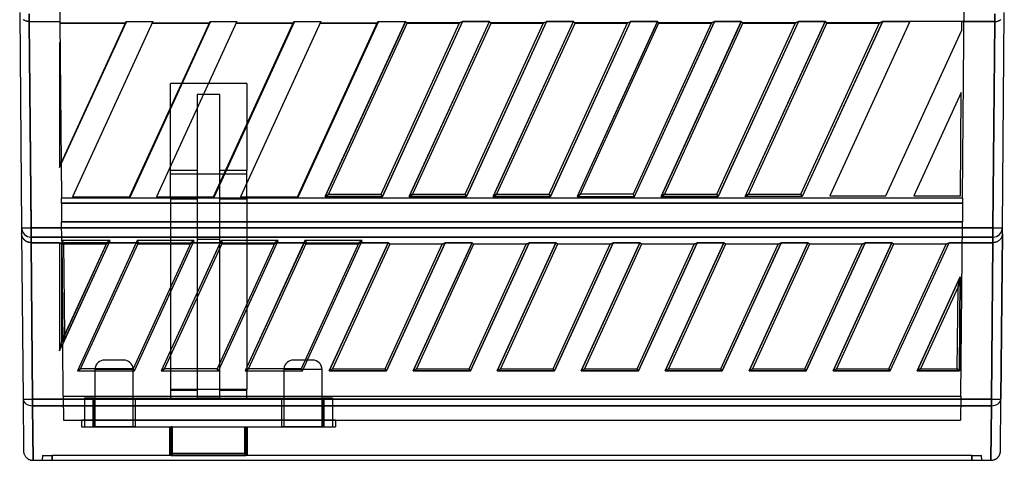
# Model space of a CAD drawing. Header units: millimetres. Extents: x 169.7 to 222.2, y -58 to 0.6.
# Tile 1 of 6: x 170.1 to 221.7, y -58 to -34.9. Entities that reach past the tile are written whole.
import ezdxf

# ---------------------------------------------------------------- set-up
doc = ezdxf.new("R2010")
doc.units = ezdxf.units.MM
doc.layers.add('MAIN-1', color=7, linetype='Continuous')
doc.layers.add('MAIN-2', color=7, linetype='Continuous')

msp = doc.modelspace()

# ---------------------------------------------------------------- linework, layer by layer
at = {"layer": 'MAIN-1'}
for p, q in [((170.116, -34.531), (170.215, -45.809)), ((221.604, -45.809), (221.703, -34.531)), ((170.313, -34.911), (170.29, -34.893)), ((170.338, -34.928), (170.313, -34.911)), ((170.363, -34.943), (170.338, -34.928)), ((170.39, -34.957), (170.363, -34.943)), ((170.418, -34.97), (170.39, -34.957)), ((170.446, -34.981), (170.418, -34.97)), ((170.474, -34.99), (170.446, -34.981)), ((170.503, -34.997), (170.474, -34.99)), ((170.531, -35.003), (170.503, -34.997)), ((170.559, -35.007), (170.531, -35.003)), ((170.588, -35.009), (170.559, -35.007)), ((170.616, -35.01), (170.588, -35.009)), ((170.613, -34.598), (170.617, -35.01)), ((170.616, -35.01), (172.221, -35.01)), ((170.715, -45.822), (170.617, -35.01)), ((172.221, -35.01), (172.286, -42.432)), ((172.286, -42.432), (175.687, -35.01)), ((177.095, -35.01), (172.886, -44.194)), ((175.687, -35.01), (177.095, -35.01)), ((175.878, -44.194), (180.087, -35.01)), ((181.495, -35.01), (177.286, -44.194)), ((180.087, -35.01), (181.495, -35.01)), ((180.278, -44.194), (184.487, -35.01)), ((185.895, -35.01), (181.686, -44.194)), ((184.487, -35.01), (185.895, -35.01)), ((184.678, -44.194), (188.887, -35.01)), ((186.127, -44.168), (190.324, -35.01)), ((188.887, -35.01), (190.324, -35.01)), ((193.316, -35.01), (189.119, -44.168)), ((190.324, -35.01), (190.411, -35.083)), ((190.527, -44.168), (194.724, -35.01)), ((193.316, -35.01), (193.161, -35.083)), ((194.724, -35.01), (193.316, -35.01)), ((197.716, -35.01), (193.519, -44.168)), ((194.724, -35.01), (194.811, -35.083)), ((194.927, -44.168), (199.124, -35.01)), ((197.561, -35.083), (197.716, -35.01)), ((199.124, -35.01), (197.716, -35.01)), ((202.116, -35.01), (197.919, -44.168)), ((199.124, -35.01), (199.211, -35.083)), ((203.524, -35.01), (199.327, -44.168)), ((201.961, -35.083), (202.116, -35.01)), ((203.524, -35.01), (202.116, -35.01)), ((202.319, -44.168), (206.516, -35.01)), ((203.611, -35.083), (203.524, -35.01)), ((203.727, -44.168), (207.924, -35.01)), ((206.516, -35.01), (206.361, -35.083)), ((207.924, -35.01), (206.516, -35.01)), ((210.916, -35.01), (206.719, -44.168)), ((207.924, -35.01), (208.011, -35.083)), ((208.127, -44.168), (212.324, -35.01)), ((210.916, -35.01), (210.761, -35.083)), ((212.324, -35.01), (210.916, -35.01)), ((215.316, -35.01), (211.119, -44.168)), ((212.411, -35.083), (212.324, -35.01)), ((216.753, -35.01), (212.568, -44.142)), ((215.316, -35.01), (215.161, -35.083)), ((216.753, -35.01), (215.316, -35.01)), ((219.482, -35.01), (216.753, -35.01)), ((219.478, -35.462), (219.482, -35.01)), ((221.203, -35.01), (219.482, -35.01)), ((221.202, -35.01), (221.104, -45.822)), ((221.202, -35.01), (221.206, -34.598)), ((221.203, -35.01), (221.23, -35.009)), ((221.23, -35.009), (221.257, -35.007)), ((221.257, -35.007), (221.285, -35.003)), ((221.285, -35.003), (221.312, -34.998)), ((221.312, -34.998), (221.339, -34.991)), ((221.339, -34.991), (221.367, -34.983)), ((221.367, -34.983), (221.394, -34.973)), ((221.394, -34.973), (221.421, -34.961)), ((221.421, -34.961), (221.447, -34.948)), ((221.447, -34.948), (221.472, -34.934)), ((221.472, -34.934), (221.496, -34.918)), ((221.496, -34.918), (221.518, -34.901)), ((172.222, -35.083), (175.653, -35.083)), ((172.222, -35.088), (175.651, -35.088)), ((177.059, -35.088), (180.051, -35.088)), ((177.061, -35.083), (180.053, -35.083)), ((181.459, -35.088), (184.451, -35.088)), ((181.461, -35.083), (184.453, -35.083)), ((185.859, -35.088), (188.851, -35.088)), ((185.861, -35.083), (188.853, -35.083)), ((190.411, -35.083), (186.299, -44.058)), ((189.049, -44.058), (193.161, -35.083)), ((190.409, -35.088), (193.159, -35.088)), ((193.161, -35.083), (190.411, -35.083)), ((194.811, -35.083), (190.699, -44.058)), ((193.449, -44.058), (197.561, -35.083)), ((194.809, -35.088), (197.559, -35.088)), ((197.561, -35.083), (194.811, -35.083)), ((199.211, -35.083), (195.099, -44.058)), ((197.849, -44.058), (201.961, -35.083)), ((199.209, -35.088), (201.959, -35.088)), ((201.961, -35.083), (199.211, -35.083)), ((199.499, -44.058), (203.611, -35.083)), ((206.361, -35.083), (202.249, -44.058)), ((203.609, -35.088), (206.359, -35.088)), ((206.361, -35.083), (203.611, -35.083)), ((208.011, -35.083), (203.899, -44.058)), ((206.649, -44.058), (210.761, -35.083)), ((208.009, -35.088), (210.759, -35.088)), ((210.761, -35.083), (208.011, -35.083)), ((212.411, -35.083), (208.299, -44.058)), ((211.049, -44.058), (215.161, -35.083)), ((212.409, -35.088), (215.159, -35.088)), ((215.161, -35.083), (212.411, -35.083)), ((215.502, -44.142), (219.478, -35.462)), ((215.502, -44.142), (219.477, -35.463)), ((178.602, -38.25), (178.009, -38.25)), ((178.009, -39.544), (178.009, -38.25)), ((182.009, -38.25), (180.01, -38.25)), ((182.009, -38.25), (182.009, -40.416)), ((180.609, -38.828), (179.745, -38.828)), ((180.609, -43.471), (180.609, -38.828)), ((219.449, -38.727), (216.968, -44.142)), ((219.402, -44.142), (219.449, -38.727)), ((179.409, -39.56), (179.409, -44.194)), ((178.009, -42.799), (178.009, -42.615)), ((178.009, -42.799), (179.409, -42.799)), ((178.009, -42.825), (178.009, -42.799)), ((180.609, -42.799), (180.918, -42.799)), ((178.009, -44.194), (178.009, -42.825)), ((182.009, -44.194), (182.009, -43.488)), ((172.886, -44.194), (175.878, -44.194)), ((177.286, -44.194), (180.278, -44.194)), ((181.686, -44.194), (184.678, -44.194)), ((186.127, -44.168), (186.299, -44.058)), ((189.119, -44.168), (186.127, -44.168)), ((186.299, -44.058), (189.049, -44.058)), ((189.119, -44.168), (189.049, -44.058)), ((190.699, -44.058), (190.527, -44.168)), ((193.519, -44.168), (190.527, -44.168)), ((190.699, -44.058), (193.449, -44.058)), ((193.449, -44.058), (193.519, -44.168)), ((195.099, -44.058), (194.927, -44.168)), ((197.919, -44.168), (194.927, -44.168)), ((195.099, -44.058), (197.849, -44.058)), ((197.849, -44.058), (197.919, -44.168)), ((199.499, -44.058), (199.327, -44.168)), ((199.327, -44.168), (202.319, -44.168)), ((202.249, -44.058), (199.499, -44.058)), ((202.319, -44.168), (202.249, -44.058)), ((203.899, -44.058), (203.727, -44.168)), ((206.719, -44.168), (203.727, -44.168)), ((203.899, -44.058), (206.649, -44.058)), ((206.649, -44.058), (206.719, -44.168)), ((208.299, -44.058), (208.127, -44.168)), ((211.119, -44.168), (208.127, -44.168)), ((208.299, -44.058), (211.049, -44.058)), ((211.049, -44.058), (211.119, -44.168)), ((212.568, -44.142), (215.502, -44.142)), ((216.968, -44.142), (219.402, -44.142)), ((170.215, -45.809), (170.217, -46.118)), ((170.715, -45.822), (221.104, -45.822)), ((170.715, -45.822), (170.715, -46.304)), ((221.104, -46.304), (221.104, -45.822)), ((221.602, -46.118), (221.604, -45.809)), ((170.217, -46.118), (170.293, -54.787)), ((170.219, -46.153), (170.217, -46.118)), ((170.223, -46.187), (170.219, -46.153)), ((170.229, -46.219), (170.223, -46.187)), ((170.238, -46.25), (170.229, -46.219)), ((170.247, -46.279), (170.238, -46.25)), ((170.258, -46.306), (170.247, -46.279)), ((170.27, -46.331), (170.258, -46.306)), ((170.284, -46.355), (170.27, -46.331)), ((170.298, -46.378), (170.284, -46.355)), ((170.314, -46.4), (170.298, -46.378)), ((170.331, -46.421), (170.314, -46.4)), ((170.35, -46.442), (170.331, -46.421)), ((170.715, -46.304), (170.718, -46.597)), ((221.104, -46.304), (170.716, -46.304)), ((221.101, -46.597), (221.104, -46.304)), ((221.486, -46.423), (221.466, -46.445)), ((221.503, -46.402), (221.486, -46.423)), ((221.52, -46.379), (221.503, -46.402)), ((221.535, -46.356), (221.52, -46.379)), ((221.602, -46.118), (221.526, -54.787)), ((221.548, -46.332), (221.535, -46.356)), ((221.561, -46.306), (221.548, -46.332)), ((221.572, -46.279), (221.561, -46.306)), ((221.581, -46.249), (221.572, -46.279)), ((221.59, -46.219), (221.581, -46.249)), ((221.596, -46.186), (221.59, -46.219)), ((221.6, -46.153), (221.596, -46.186)), ((221.602, -46.118), (221.6, -46.153)), ((170.37, -46.461), (170.35, -46.442)), ((170.391, -46.48), (170.37, -46.461)), ((170.414, -46.498), (170.391, -46.48)), ((170.438, -46.515), (170.414, -46.498)), ((170.464, -46.53), (170.438, -46.515)), ((170.491, -46.545), (170.464, -46.53)), ((170.518, -46.557), (170.491, -46.545)), ((170.547, -46.568), (170.518, -46.557)), ((170.575, -46.577), (170.547, -46.568)), ((170.604, -46.585), (170.575, -46.577)), ((170.632, -46.59), (170.604, -46.585)), ((170.661, -46.594), (170.632, -46.59)), ((170.689, -46.596), (170.661, -46.594)), ((170.717, -46.597), (170.689, -46.596)), ((170.718, -46.597), (170.717, -46.597)), ((170.717, -46.597), (170.717, -46.597)), ((170.717, -46.597), (170.717, -46.597)), ((170.717, -46.597), (170.717, -46.597)), ((170.717, -46.597), (170.717, -46.597)), ((170.717, -46.597), (170.717, -46.597)), ((170.717, -46.597), (170.717, -46.597)), ((170.717, -46.597), (170.717, -46.597)), ((170.717, -46.597), (170.717, -46.597)), ((170.717, -46.597), (170.717, -46.597)), ((170.717, -46.597), (170.717, -46.597)), ((170.717, -46.597), (170.717, -46.597)), ((170.717, -46.597), (170.717, -46.597)), ((170.717, -46.597), (170.717, -46.597)), ((170.717, -46.597), (170.717, -46.597)), ((170.717, -46.597), (170.717, -46.597)), ((170.717, -46.597), (170.717, -46.597)), ((170.717, -46.597), (170.717, -46.597)), ((170.717, -46.597), (170.717, -46.597)), ((170.717, -46.597), (170.717, -46.597)), ((170.717, -46.597), (170.717, -46.597)), ((170.717, -46.597), (170.717, -46.597)), ((170.717, -46.597), (170.717, -46.597)), ((170.717, -46.597), (170.717, -46.597)), ((170.717, -46.597), (170.717, -46.597)), ((170.718, -46.597), (170.718, -46.597)), ((170.718, -46.597), (170.718, -46.597)), ((170.718, -46.597), (170.718, -46.597)), ((170.718, -46.597), (170.718, -46.597)), ((170.718, -46.597), (170.718, -46.597)), ((170.718, -46.597), (170.718, -46.597)), ((170.718, -46.597), (170.718, -46.597)), ((170.718, -46.597), (170.718, -46.597)), ((170.718, -46.597), (170.718, -46.597)), ((170.718, -46.597), (170.718, -46.597)), ((170.718, -46.597), (170.718, -46.597)), ((170.718, -46.597), (170.718, -46.597)), ((170.718, -46.597), (170.718, -46.597)), ((170.718, -46.597), (170.718, -46.597)), ((170.718, -46.597), (170.718, -46.597)), ((170.718, -46.597), (170.718, -46.597)), ((170.718, -46.597), (170.718, -46.597)), ((170.718, -46.597), (170.718, -46.597)), ((170.718, -46.597), (170.718, -46.597)), ((170.718, -46.597), (170.718, -46.597)), ((170.718, -46.597), (170.718, -46.597)), ((170.718, -46.597), (170.718, -46.597)), ((170.718, -46.597), (170.718, -46.597)), ((170.718, -46.597), (170.718, -46.597)), ((170.718, -46.597), (170.718, -46.597)), ((170.718, -46.597), (172.432, -46.597)), ((170.793, -54.8), (170.718, -46.597)), ((172.474, -51.421), (172.432, -46.597)), ((174.685, -46.597), (172.432, -46.597)), ((174.651, -46.669), (172.433, -46.669)), ((174.685, -46.597), (172.474, -51.421)), ((173.309, -53.201), (176.335, -46.597)), ((174.685, -46.597), (176.335, -46.597)), ((179.085, -46.597), (176.059, -53.201)), ((178.009, -46.671), (176.301, -46.671)), ((176.335, -46.597), (179.085, -46.597)), ((177.709, -53.201), (180.735, -46.597)), ((178.009, -46.597), (178.009, -48.944)), ((179.085, -46.597), (180.735, -46.597)), ((183.485, -46.597), (180.459, -53.201)), ((180.609, -52.872), (180.609, -46.871)), ((180.735, -46.597), (183.485, -46.597)), ((182.009, -46.597), (182.009, -49.817)), ((183.451, -46.671), (182.009, -46.671)), ((182.109, -53.201), (185.135, -46.597)), ((183.485, -46.597), (185.135, -46.597)), ((187.885, -46.597), (184.859, -53.201)), ((187.851, -46.671), (185.101, -46.671)), ((185.135, -46.597), (187.885, -46.597)), ((186.337, -53.311), (189.414, -46.597)), ((189.501, -46.671), (186.509, -53.201)), ((187.885, -46.597), (189.414, -46.597)), ((189.259, -53.201), (192.251, -46.671)), ((192.406, -46.597), (189.329, -53.311)), ((189.414, -46.597), (189.501, -46.671)), ((192.251, -46.671), (189.501, -46.671)), ((190.737, -53.311), (193.814, -46.597)), ((193.901, -46.671), (190.909, -53.201)), ((192.251, -46.671), (192.406, -46.597)), ((192.406, -46.597), (193.814, -46.597)), ((193.659, -53.201), (196.651, -46.671)), ((196.806, -46.597), (193.729, -53.311)), ((193.814, -46.597), (193.901, -46.671)), ((196.651, -46.671), (193.901, -46.671)), ((195.137, -53.311), (198.214, -46.597)), ((198.301, -46.671), (195.309, -53.201)), ((196.651, -46.671), (196.806, -46.597)), ((196.806, -46.597), (198.214, -46.597)), ((198.059, -53.201), (201.051, -46.671)), ((201.206, -46.597), (198.129, -53.311)), ((198.214, -46.597), (198.301, -46.671)), ((201.051, -46.671), (198.301, -46.671)), ((199.537, -53.311), (202.614, -46.597)), ((202.701, -46.671), (199.709, -53.201)), ((201.051, -46.671), (201.206, -46.597)), ((201.206, -46.597), (202.614, -46.597)), ((202.459, -53.201), (205.451, -46.671)), ((205.606, -46.597), (202.529, -53.311)), ((202.614, -46.597), (202.701, -46.671)), ((205.451, -46.671), (202.701, -46.671)), ((203.937, -53.311), (207.014, -46.597)), ((207.101, -46.671), (204.109, -53.201)), ((205.451, -46.671), (205.606, -46.597)), ((205.606, -46.597), (207.014, -46.597)), ((206.859, -53.201), (209.851, -46.671)), ((210.006, -46.597), (206.929, -53.311)), ((207.014, -46.597), (207.101, -46.671)), ((209.851, -46.671), (207.101, -46.671)), ((208.337, -53.311), (211.414, -46.597)), ((211.501, -46.671), (208.509, -53.201)), ((209.851, -46.671), (210.006, -46.597)), ((210.006, -46.597), (211.414, -46.597)), ((211.259, -53.201), (214.251, -46.671)), ((214.406, -46.597), (211.329, -53.311)), ((211.414, -46.597), (211.501, -46.671)), ((214.251, -46.671), (211.501, -46.671)), ((212.737, -53.311), (215.814, -46.597)), ((215.901, -46.671), (212.909, -53.201)), ((214.251, -46.671), (214.406, -46.597)), ((214.406, -46.597), (215.814, -46.597)), ((215.659, -53.201), (218.651, -46.671)), ((215.729, -53.311), (218.806, -46.597)), ((215.814, -46.597), (215.901, -46.671)), ((218.651, -46.671), (215.901, -46.671)), ((218.651, -46.671), (218.806, -46.597)), ((218.806, -46.597), (221.102, -46.597)), ((221.101, -46.597), (221.026, -54.8)), ((221.128, -46.596), (221.102, -46.597)), ((221.154, -46.595), (221.128, -46.596)), ((221.181, -46.591), (221.154, -46.595)), ((221.209, -46.586), (221.181, -46.591)), ((221.236, -46.579), (221.209, -46.586)), ((221.265, -46.571), (221.236, -46.579)), ((221.293, -46.56), (221.265, -46.571)), ((221.321, -46.548), (221.293, -46.56)), ((221.348, -46.534), (221.321, -46.548)), ((221.374, -46.519), (221.348, -46.534)), ((221.4, -46.502), (221.374, -46.519)), ((221.423, -46.484), (221.4, -46.502)), ((221.445, -46.465), (221.423, -46.484)), ((221.466, -46.445), (221.445, -46.465)), ((217.137, -53.311), (219.391, -48.392)), ((219.277, -48.907), (219.391, -48.392)), ((219.391, -48.392), (219.348, -53.311)), ((219.277, -48.907), (217.309, -53.201)), ((219.239, -53.201), (219.277, -48.907)), ((179.409, -49.49), (179.409, -53.201)), ((178.009, -52.545), (178.009, -53.201)), ((175.559, -52.75), (174.559, -52.75)), ((185.065, -52.75), (184.459, -52.75)), ((176.059, -53.201), (173.309, -53.201)), ((180.459, -53.201), (177.709, -53.201)), ((184.859, -53.201), (182.109, -53.201)), ((186.337, -53.311), (186.509, -53.201)), ((189.329, -53.311), (186.337, -53.311)), ((186.509, -53.201), (189.259, -53.201)), ((189.329, -53.311), (189.259, -53.201)), ((190.737, -53.311), (190.909, -53.201)), ((193.729, -53.311), (190.737, -53.311)), ((190.909, -53.201), (193.659, -53.201)), ((193.729, -53.311), (193.659, -53.201)), ((195.137, -53.311), (195.309, -53.201)), ((198.129, -53.311), (195.137, -53.311)), ((195.309, -53.201), (198.059, -53.201)), ((198.129, -53.311), (198.059, -53.201)), ((199.537, -53.311), (199.709, -53.201)), ((202.529, -53.311), (199.537, -53.311)), ((199.709, -53.201), (202.459, -53.201)), ((202.529, -53.311), (202.459, -53.201)), ((203.937, -53.311), (204.109, -53.201)), ((206.929, -53.311), (203.937, -53.311)), ((204.109, -53.201), (206.859, -53.201)), ((206.929, -53.311), (206.859, -53.201)), ((208.337, -53.311), (208.509, -53.201)), ((211.329, -53.311), (208.337, -53.311)), ((208.509, -53.201), (211.259, -53.201)), ((211.329, -53.311), (211.259, -53.201)), ((212.737, -53.311), (212.909, -53.201)), ((215.729, -53.311), (212.737, -53.311)), ((212.909, -53.201), (215.659, -53.201)), ((215.659, -53.201), (215.729, -53.311)), ((217.137, -53.311), (217.309, -53.201)), ((219.348, -53.311), (217.137, -53.311)), ((217.309, -53.201), (219.239, -53.201)), ((219.239, -53.201), (219.348, -53.311)), ((170.293, -54.787), (170.317, -57.504)), ((170.793, -54.8), (221.026, -54.8)), ((170.793, -54.8), (170.793, -55.142)), ((221.026, -55.142), (170.793, -55.142)), ((170.818, -58), (170.793, -55.142)), ((221.026, -55.142), (221.001, -58)), ((221.026, -55.142), (221.026, -54.8)), ((221.502, -57.504), (221.526, -54.787)), ((170.317, -57.504), (170.318, -57.539)), ((170.318, -57.539), (170.322, -57.574)), ((170.322, -57.574), (170.328, -57.608)), ((170.328, -57.608), (170.337, -57.642)), ((170.337, -57.642), (170.348, -57.675)), ((170.348, -57.675), (170.361, -57.707)), ((170.361, -57.707), (170.377, -57.738)), ((170.377, -57.738), (170.395, -57.768)), ((170.395, -57.768), (170.414, -57.796)), ((221.412, -57.786), (221.425, -57.767)), ((221.425, -57.767), (221.436, -57.748)), ((221.436, -57.748), (221.447, -57.728)), ((221.447, -57.728), (221.457, -57.708)), ((221.457, -57.708), (221.466, -57.687)), ((221.466, -57.687), (221.474, -57.665)), ((221.474, -57.665), (221.481, -57.644)), ((221.481, -57.644), (221.487, -57.621)), ((221.487, -57.621), (221.492, -57.598)), ((221.492, -57.598), (221.497, -57.575)), ((221.497, -57.575), (221.5, -57.552)), ((221.5, -57.552), (221.501, -57.528)), ((221.501, -57.528), (221.502, -57.504)), ((170.414, -57.796), (170.436, -57.824)), ((170.436, -57.824), (170.459, -57.849)), ((170.459, -57.849), (170.484, -57.873)), ((170.484, -57.873), (170.51, -57.895)), ((170.51, -57.895), (170.538, -57.915)), ((170.538, -57.915), (170.567, -57.933)), ((170.567, -57.933), (170.597, -57.949)), ((170.597, -57.949), (170.627, -57.963)), ((170.627, -57.963), (170.659, -57.974)), ((170.659, -57.974), (170.69, -57.984)), ((170.69, -57.984), (170.722, -57.991)), ((170.722, -57.991), (170.754, -57.996)), ((170.754, -57.996), (170.786, -57.999)), ((170.786, -57.999), (170.818, -58)), ((170.818, -58), (221.001, -58)), ((221.001, -58), (221.023, -58)), ((221.023, -58), (221.045, -57.998)), ((221.045, -57.998), (221.067, -57.996)), ((221.067, -57.996), (221.088, -57.992)), ((221.088, -57.992), (221.11, -57.988)), ((221.11, -57.988), (221.131, -57.983)), ((221.131, -57.983), (221.152, -57.977)), ((221.152, -57.977), (221.173, -57.97)), ((221.173, -57.97), (221.193, -57.962)), ((221.193, -57.962), (221.213, -57.953)), ((221.213, -57.953), (221.232, -57.944)), ((221.232, -57.944), (221.252, -57.933)), ((221.252, -57.933), (221.27, -57.922)), ((221.27, -57.922), (221.288, -57.91)), ((221.288, -57.91), (221.306, -57.897)), ((221.306, -57.897), (221.323, -57.884)), ((221.323, -57.884), (221.34, -57.869)), ((221.34, -57.869), (221.355, -57.854)), ((221.355, -57.854), (221.371, -57.838)), ((221.371, -57.838), (221.385, -57.821)), ((221.385, -57.821), (221.399, -57.804)), ((221.399, -57.804), (221.412, -57.786))]:
    msp.add_line(p, q, dxfattribs=at)
for centre, start, end in [((174.559, -53.25), 90.0003, 174.3493), ((175.559, -53.25), 5.6507, 90.0003), ((184.459, -53.25), 89.9993, 174.3492)]:
    msp.add_arc(centre, 0.5, start, end, dxfattribs=at)
for centre, major_axis, ratio, start_param, end_param in [((170.715, -45.805), (0.5, 0.004), 0.034898, 3.141593, 4.712084), ((170.715, -45.805), (-0.5, -0.004), 0.999391, 0, 1.564873), ((221.104, -45.805), (-0.5, 0.004), 0.999391, 1.579518, 3.141594), ((221.104, -45.805), (0.5, -0.004), 0.034898, -1.570492, 0), ((170.793, -54.782), (-0.5, -0.004), 0.719327, 0, 1.564404), ((170.793, -54.782), (0.5, 0.004), 0.034898, -3.141593, -1.571101), ((221.026, -54.782), (0.5, -0.004), 0.034898, -1.570492, 0), ((221.026, -54.782), (-0.5, 0.004), 0.719327, 1.577074, 3.141594)]:
    msp.add_ellipse(centre, major_axis=major_axis, ratio=ratio, start_param=start_param, end_param=end_param, dxfattribs=at)
at = {"layer": 'MAIN-2'}
for p, q in [((172.212, -33.911), (172.221, -35.01)), ((219.517, -44.258), (219.607, -33.911)), ((170.314, -34.916), (170.291, -34.898)), ((170.338, -34.933), (170.314, -34.916)), ((170.364, -34.948), (170.338, -34.933)), ((170.391, -34.962), (170.364, -34.948)), ((170.418, -34.975), (170.391, -34.962)), ((170.446, -34.986), (170.418, -34.975)), ((170.475, -34.995), (170.446, -34.986)), ((170.503, -35.002), (170.475, -34.995)), ((170.531, -35.008), (170.503, -35.002)), ((170.56, -35.012), (170.531, -35.008)), ((170.588, -35.014), (170.56, -35.012)), ((170.616, -35.015), (170.588, -35.014)), ((170.617, -35.015), (170.613, -34.602)), ((170.617, -35.015), (170.616, -35.015)), ((170.616, -35.015), (170.616, -35.015)), ((170.616, -35.015), (170.616, -35.015)), ((170.616, -35.015), (170.616, -35.015)), ((170.616, -35.015), (170.616, -35.015)), ((170.616, -35.015), (170.616, -35.015)), ((170.617, -35.015), (170.714, -45.774)), ((172.221, -35.015), (170.617, -35.015)), ((172.21, -42.661), (175.714, -35.015)), ((175.714, -35.015), (175.677, -35.032)), ((177.093, -35.015), (175.714, -35.015)), ((175.919, -44.168), (180.114, -35.015)), ((180.114, -35.015), (180.077, -35.032)), ((181.493, -35.015), (180.114, -35.015)), ((180.319, -44.168), (184.514, -35.015)), ((184.514, -35.015), (184.477, -35.032)), ((185.893, -35.015), (184.514, -35.015)), ((184.719, -44.168), (188.914, -35.015)), ((190.321, -35.015), (186.127, -44.168)), ((188.914, -35.015), (188.877, -35.032)), ((190.321, -35.015), (188.914, -35.015)), ((189.119, -44.168), (193.314, -35.015)), ((190.409, -35.088), (190.321, -35.015)), ((194.721, -35.015), (190.527, -44.168)), ((193.314, -35.015), (193.159, -35.088)), ((194.721, -35.015), (193.314, -35.015)), ((193.519, -44.168), (197.714, -35.015)), ((194.809, -35.088), (194.721, -35.015)), ((199.121, -35.015), (194.927, -44.168)), ((197.714, -35.015), (197.559, -35.088)), ((199.121, -35.015), (197.714, -35.015)), ((197.919, -44.168), (202.114, -35.015)), ((199.209, -35.088), (199.121, -35.015)), ((203.521, -35.015), (199.327, -44.168)), ((202.114, -35.015), (201.959, -35.088)), ((203.521, -35.015), (202.114, -35.015)), ((202.319, -44.168), (206.514, -35.015)), ((203.609, -35.088), (203.521, -35.015)), ((207.921, -35.015), (203.727, -44.168)), ((206.514, -35.015), (206.359, -35.088)), ((207.921, -35.015), (206.514, -35.015)), ((206.719, -44.168), (210.914, -35.015)), ((208.009, -35.088), (207.921, -35.015)), ((208.127, -44.168), (212.321, -35.015)), ((210.914, -35.015), (210.759, -35.088)), ((212.321, -35.015), (210.914, -35.015)), ((215.314, -35.015), (211.119, -44.168)), ((212.321, -35.015), (212.409, -35.088)), ((215.159, -35.088), (215.314, -35.015)), ((216.753, -35.015), (215.314, -35.015)), ((216.75, -35.015), (216.753, -35.01)), ((216.753, -35.01), (216.753, -35.01)), ((219.482, -35.01), (219.482, -35.01)), ((221.203, -35.015), (219.482, -35.015)), ((221.104, -45.822), (221.202, -35.015)), ((221.206, -34.602), (221.202, -35.015)), ((221.203, -35.015), (221.231, -35.014)), ((221.231, -35.014), (221.259, -35.012)), ((221.259, -35.012), (221.288, -35.008)), ((221.288, -35.008), (221.316, -35.002)), ((221.316, -35.002), (221.345, -34.995)), ((221.345, -34.995), (221.373, -34.986)), ((221.373, -34.986), (221.401, -34.975)), ((221.401, -34.975), (221.429, -34.962)), ((221.429, -34.962), (221.456, -34.948)), ((221.456, -34.948), (221.481, -34.933)), ((221.481, -34.933), (221.506, -34.916)), ((221.506, -34.916), (221.529, -34.898)), ((215.502, -44.142), (219.479, -35.463)), ((219.478, -35.467), (219.478, -35.462)), ((219.478, -35.462), (219.478, -35.467)), ((219.478, -35.462), (219.478, -35.462)), ((172.23, -36.086), (172.21, -36.132)), ((172.21, -36.132), (172.21, -42.661)), ((172.21, -36.132), (172.231, -36.136)), ((178.009, -38.25), (178.009, -38.25)), ((180.01, -38.25), (178.602, -38.25)), ((182.009, -38.25), (182.009, -38.25)), ((179.745, -38.828), (179.409, -38.828)), ((179.409, -38.828), (179.409, -39.56)), ((219.449, -38.727), (219.449, -38.727)), ((219.449, -38.727), (219.449, -38.727)), ((178.009, -42.615), (178.009, -39.544)), ((182.009, -40.416), (182.009, -42.799)), ((172.21, -42.661), (172.285, -42.316)), ((172.286, -42.432), (172.286, -42.432)), ((172.286, -42.432), (172.302, -44.258)), ((172.286, -42.432), (172.286, -42.432)), ((180.918, -42.799), (182.009, -42.799)), ((182.009, -42.825), (182.009, -42.799)), ((178.009, -42.995), (182.009, -42.995)), ((182.009, -43.488), (182.009, -42.825)), ((180.609, -46.871), (180.609, -43.471)), ((172.304, -44.534), (172.302, -44.258)), ((219.517, -44.258), (172.302, -44.258)), ((219.517, -44.258), (172.302, -44.258)), ((172.886, -44.194), (172.886, -44.194)), ((172.886, -44.194), (172.886, -44.194)), ((175.878, -44.194), (175.878, -44.194)), ((175.878, -44.194), (175.878, -44.194)), ((175.89, -44.168), (175.919, -44.168)), ((175.919, -44.168), (175.902, -44.142)), ((177.286, -44.194), (177.286, -44.194)), ((177.286, -44.194), (177.286, -44.194)), ((178.009, -44.306), (178.009, -44.194)), ((178.009, -44.306), (179.409, -44.306)), ((178.009, -44.306), (178.009, -46.597)), ((179.409, -44.194), (179.409, -49.49)), ((180.278, -44.194), (180.278, -44.194)), ((180.278, -44.194), (180.278, -44.194)), ((180.29, -44.168), (180.319, -44.168)), ((180.319, -44.168), (180.302, -44.142)), ((180.609, -44.306), (182.009, -44.306)), ((181.686, -44.194), (181.686, -44.194)), ((181.686, -44.194), (181.686, -44.194)), ((182.009, -44.306), (182.009, -44.194)), ((182.009, -44.306), (182.009, -46.597)), ((184.678, -44.194), (184.678, -44.194)), ((184.678, -44.194), (184.678, -44.194)), ((184.69, -44.168), (184.719, -44.168)), ((184.719, -44.168), (184.702, -44.142)), ((186.127, -44.168), (186.299, -44.058)), ((186.127, -44.168), (189.119, -44.168)), ((189.119, -44.168), (189.049, -44.058)), ((190.527, -44.168), (190.699, -44.058)), ((190.527, -44.168), (193.519, -44.168)), ((193.519, -44.168), (193.449, -44.058)), ((194.927, -44.168), (195.099, -44.058)), ((194.927, -44.168), (197.919, -44.168)), ((197.919, -44.168), (197.849, -44.058)), ((199.327, -44.168), (199.499, -44.058)), ((199.327, -44.168), (202.319, -44.168)), ((202.319, -44.168), (202.249, -44.058)), ((203.727, -44.168), (203.899, -44.058)), ((203.727, -44.168), (206.719, -44.168)), ((206.719, -44.168), (206.649, -44.058)), ((208.127, -44.168), (208.299, -44.058)), ((211.119, -44.168), (208.127, -44.168)), ((211.119, -44.168), (211.049, -44.058)), ((212.568, -44.142), (212.568, -44.142)), ((212.568, -44.142), (212.568, -44.142)), ((215.502, -44.142), (215.502, -44.142)), ((215.502, -44.142), (215.502, -44.142)), ((216.968, -44.142), (216.968, -44.142)), ((216.968, -44.142), (216.968, -44.142)), ((219.402, -44.142), (219.402, -44.142)), ((219.402, -44.142), (219.402, -44.142)), ((219.517, -44.258), (219.515, -44.534)), ((172.304, -44.534), (172.313, -45.502)), ((172.304, -44.534), (219.515, -44.534)), ((219.515, -44.534), (172.304, -44.534)), ((178.009, -44.534), (182.009, -44.534)), ((219.512, -44.856), (219.511, -44.916)), ((219.513, -44.749), (219.512, -44.8)), ((219.512, -44.8), (219.512, -44.856)), ((219.514, -44.661), (219.513, -44.703)), ((219.513, -44.703), (219.513, -44.749)), ((219.515, -44.552), (219.514, -44.571)), ((219.514, -44.571), (219.514, -44.595)), ((219.514, -44.595), (219.514, -44.625)), ((219.514, -44.625), (219.514, -44.661)), ((219.515, -44.534), (219.515, -44.54)), ((219.515, -44.54), (219.515, -44.552)), ((219.508, -45.343), (219.507, -45.422)), ((219.509, -45.192), (219.508, -45.266)), ((219.508, -45.266), (219.508, -45.343)), ((219.51, -45.119), (219.509, -45.192)), ((219.511, -44.98), (219.51, -45.048)), ((219.51, -45.048), (219.51, -45.119)), ((219.511, -44.916), (219.511, -44.98)), ((170.714, -45.774), (170.715, -45.822)), ((221.104, -45.822), (170.715, -45.822)), ((172.321, -46.487), (172.313, -45.502)), ((172.313, -45.502), (219.506, -45.502)), ((219.506, -45.503), (172.313, -45.503)), ((219.427, -54.641), (219.506, -45.502)), ((219.507, -45.422), (219.506, -45.502)), ((170.219, -46.152), (170.217, -46.118)), ((170.223, -46.185), (170.219, -46.152)), ((170.229, -46.216), (170.223, -46.185)), ((170.236, -46.246), (170.229, -46.216)), ((170.246, -46.274), (170.236, -46.246)), ((170.256, -46.3), (170.246, -46.274)), ((170.267, -46.325), (170.256, -46.3)), ((170.28, -46.349), (170.267, -46.325)), ((170.294, -46.371), (170.28, -46.349)), ((170.308, -46.392), (170.294, -46.371)), ((170.325, -46.413), (170.308, -46.392)), ((170.342, -46.433), (170.325, -46.413)), ((170.718, -46.597), (170.715, -46.304)), ((170.716, -46.304), (221.104, -46.304)), ((179.409, -46.411), (180.609, -46.411)), ((179.409, -46.411), (179.409, -54.333)), ((180.609, -54.333), (180.609, -46.411)), ((221.104, -46.304), (221.101, -46.597)), ((221.485, -46.424), (221.466, -46.445)), ((221.503, -46.402), (221.485, -46.424)), ((221.52, -46.38), (221.503, -46.402)), ((221.535, -46.356), (221.52, -46.38)), ((221.526, -54.787), (221.602, -46.118)), ((221.548, -46.332), (221.535, -46.356)), ((221.561, -46.306), (221.548, -46.332)), ((221.572, -46.279), (221.561, -46.306)), ((221.581, -46.25), (221.572, -46.279)), ((221.59, -46.219), (221.581, -46.25)), ((221.596, -46.186), (221.59, -46.219)), ((221.6, -46.153), (221.596, -46.186)), ((221.602, -46.118), (221.6, -46.153)), ((170.361, -46.453), (170.342, -46.433)), ((170.381, -46.471), (170.361, -46.453)), ((170.402, -46.489), (170.381, -46.471)), ((170.425, -46.506), (170.402, -46.489)), ((170.449, -46.521), (170.425, -46.506)), ((170.474, -46.536), (170.449, -46.521)), ((170.5, -46.549), (170.474, -46.536)), ((170.527, -46.56), (170.5, -46.549)), ((170.554, -46.57), (170.527, -46.56)), ((170.581, -46.579), (170.554, -46.57)), ((170.608, -46.586), (170.581, -46.579)), ((170.636, -46.591), (170.608, -46.586)), ((170.663, -46.594), (170.636, -46.591)), ((170.69, -46.596), (170.663, -46.594)), ((170.717, -46.597), (170.69, -46.596)), ((172.21, -46.597), (170.717, -46.597)), ((170.718, -46.597), (170.793, -54.8)), ((172.32, -46.668), (172.21, -46.597)), ((172.21, -46.597), (172.21, -52.263)), ((172.21, -52.263), (174.806, -46.597)), ((172.32, -51.758), (172.32, -46.67)), ((172.321, -46.487), (172.369, -51.916)), ((174.857, -46.487), (172.321, -46.487)), ((172.432, -46.597), (172.321, -46.487)), ((172.433, -46.669), (172.323, -46.669)), ((174.651, -46.67), (172.366, -51.657)), ((172.369, -51.916), (174.857, -46.487)), ((176.264, -46.487), (173.137, -53.311)), ((176.214, -46.597), (173.137, -53.311)), ((174.806, -46.597), (174.651, -46.671)), ((174.652, -46.669), (174.651, -46.669)), ((174.857, -46.487), (174.685, -46.597)), ((176.214, -46.597), (174.806, -46.597)), ((176.129, -53.311), (179.257, -46.487)), ((176.129, -53.311), (179.206, -46.597)), ((176.301, -46.671), (176.214, -46.597)), ((179.257, -46.487), (176.264, -46.487)), ((176.264, -46.487), (176.335, -46.597)), ((180.664, -46.487), (177.537, -53.311)), ((180.614, -46.597), (177.537, -53.311)), ((179.051, -46.671), (178.009, -46.671)), ((179.206, -46.597), (179.051, -46.671)), ((179.257, -46.487), (179.085, -46.597)), ((180.614, -46.597), (179.206, -46.597)), ((180.529, -53.311), (183.657, -46.487)), ((180.529, -53.311), (183.606, -46.597)), ((180.701, -46.671), (180.614, -46.597)), ((183.657, -46.487), (180.664, -46.487)), ((180.664, -46.487), (180.735, -46.597)), ((182.009, -46.671), (180.701, -46.671)), ((185.064, -46.487), (181.937, -53.311)), ((185.014, -46.597), (181.937, -53.311)), ((183.606, -46.597), (183.451, -46.671)), ((183.657, -46.487), (183.485, -46.597)), ((185.014, -46.597), (183.606, -46.597)), ((184.929, -53.311), (188.057, -46.487)), ((184.929, -53.311), (188.006, -46.597)), ((185.101, -46.671), (185.014, -46.597)), ((188.057, -46.487), (185.064, -46.487)), ((185.064, -46.487), (185.135, -46.597)), ((189.414, -46.597), (186.337, -53.311)), ((188.006, -46.597), (187.851, -46.671)), ((188.057, -46.487), (187.885, -46.597)), ((189.414, -46.597), (188.006, -46.597)), ((189.329, -53.311), (192.406, -46.597)), ((189.501, -46.671), (189.414, -46.597)), ((193.814, -46.597), (190.737, -53.311)), ((192.406, -46.597), (192.251, -46.671)), ((193.814, -46.597), (192.406, -46.597)), ((193.729, -53.311), (196.806, -46.597)), ((193.901, -46.671), (193.814, -46.597)), ((198.214, -46.597), (195.137, -53.311)), ((196.806, -46.597), (196.651, -46.671)), ((198.214, -46.597), (196.806, -46.597)), ((198.129, -53.311), (201.206, -46.597)), ((198.301, -46.671), (198.214, -46.597)), ((202.614, -46.597), (199.537, -53.311)), ((201.206, -46.597), (201.051, -46.671)), ((202.614, -46.597), (201.206, -46.597)), ((202.529, -53.311), (205.606, -46.597)), ((202.701, -46.671), (202.614, -46.597)), ((207.014, -46.597), (203.937, -53.311)), ((205.606, -46.597), (205.451, -46.671)), ((207.014, -46.597), (205.606, -46.597)), ((206.929, -53.311), (210.006, -46.597)), ((207.101, -46.671), (207.014, -46.597)), ((211.414, -46.597), (208.337, -53.311)), ((210.006, -46.597), (209.851, -46.671)), ((211.414, -46.597), (210.006, -46.597)), ((211.329, -53.311), (214.406, -46.597)), ((211.501, -46.671), (211.414, -46.597)), ((215.814, -46.597), (212.737, -53.311)), ((214.406, -46.597), (214.251, -46.671)), ((215.814, -46.597), (214.406, -46.597)), ((215.729, -53.311), (218.806, -46.597)), ((215.901, -46.671), (215.814, -46.597)), ((218.806, -46.597), (218.651, -46.671)), ((221.101, -46.597), (218.806, -46.597)), ((221.026, -54.8), (221.101, -46.597)), ((221.102, -46.597), (221.101, -46.597)), ((221.101, -46.597), (221.101, -46.597)), ((221.101, -46.597), (221.101, -46.597)), ((221.101, -46.597), (221.101, -46.597)), ((221.128, -46.596), (221.102, -46.597)), ((221.102, -46.597), (221.102, -46.597)), ((221.102, -46.597), (221.102, -46.597)), ((221.154, -46.595), (221.128, -46.596)), ((221.181, -46.591), (221.154, -46.595)), ((221.209, -46.586), (221.181, -46.591)), ((221.236, -46.579), (221.209, -46.586)), ((221.264, -46.571), (221.236, -46.579)), ((221.292, -46.56), (221.264, -46.571)), ((221.32, -46.548), (221.292, -46.56)), ((221.348, -46.534), (221.32, -46.548)), ((221.374, -46.519), (221.348, -46.534)), ((221.399, -46.502), (221.374, -46.519)), ((221.423, -46.484), (221.399, -46.502)), ((221.445, -46.465), (221.423, -46.484)), ((221.466, -46.445), (221.445, -46.465)), ((219.391, -48.392), (217.137, -53.311)), ((219.391, -48.392), (219.277, -48.907)), ((219.348, -53.311), (219.391, -48.392)), ((178.009, -48.944), (178.009, -52.545)), ((182.009, -49.817), (182.009, -54.269)), ((172.474, -51.421), (172.369, -51.916)), ((172.21, -52.263), (172.32, -51.758)), ((172.32, -51.758), (172.366, -51.657)), ((172.392, -54.641), (172.369, -51.916)), ((180.609, -54.269), (180.609, -52.872)), ((185.459, -52.75), (185.065, -52.75)), ((173.137, -53.311), (173.309, -53.201)), ((173.309, -53.201), (173.137, -53.311)), ((173.137, -53.311), (176.129, -53.311)), ((173.137, -53.311), (176.129, -53.311)), ((176.059, -53.25), (174.059, -53.25)), ((174.059, -53.25), (174.059, -56.25)), ((176.059, -53.25), (174.059, -53.25)), ((176.129, -53.311), (176.059, -53.201)), ((176.129, -53.311), (176.059, -53.201)), ((176.059, -56.25), (176.059, -53.25)), ((177.537, -53.311), (177.709, -53.201)), ((177.709, -53.201), (177.537, -53.311)), ((177.537, -53.311), (180.529, -53.311)), ((177.537, -53.311), (180.529, -53.311)), ((178.009, -53.201), (178.009, -54.269)), ((179.409, -53.201), (179.409, -54.269)), ((180.529, -53.311), (180.459, -53.201)), ((180.529, -53.311), (180.459, -53.201)), ((181.937, -53.311), (182.109, -53.201)), ((182.109, -53.201), (181.937, -53.311)), ((181.937, -53.311), (184.929, -53.311)), ((181.937, -53.311), (184.929, -53.311)), ((185.959, -53.25), (183.959, -53.25)), ((183.959, -53.25), (183.959, -56.25)), ((185.959, -53.25), (183.959, -53.25)), ((184.929, -53.311), (184.859, -53.201)), ((184.929, -53.311), (184.859, -53.201)), ((185.959, -56.25), (185.959, -53.25)), ((186.337, -53.311), (186.509, -53.201)), ((186.337, -53.311), (189.329, -53.311)), ((189.329, -53.311), (189.259, -53.201)), ((190.737, -53.311), (190.909, -53.201)), ((190.737, -53.311), (193.729, -53.311)), ((193.729, -53.311), (193.659, -53.201)), ((195.137, -53.311), (195.309, -53.201)), ((195.137, -53.311), (198.129, -53.311)), ((198.129, -53.311), (198.059, -53.201)), ((199.537, -53.311), (199.709, -53.201)), ((199.537, -53.311), (202.529, -53.311)), ((202.529, -53.311), (202.459, -53.201)), ((203.937, -53.311), (204.109, -53.201)), ((203.937, -53.311), (206.929, -53.311)), ((206.929, -53.311), (206.859, -53.201)), ((208.337, -53.311), (208.509, -53.201)), ((208.337, -53.311), (211.329, -53.311)), ((211.329, -53.311), (211.259, -53.201)), ((212.737, -53.311), (212.909, -53.201)), ((212.737, -53.311), (215.729, -53.311)), ((215.729, -53.311), (215.659, -53.201)), ((217.309, -53.201), (217.137, -53.311)), ((217.137, -53.311), (219.348, -53.311)), ((219.348, -53.311), (219.239, -53.201)), ((172.392, -54.641), (172.403, -55.9)), ((172.392, -54.641), (219.427, -54.641)), ((172.392, -54.641), (219.427, -54.641)), ((178.009, -54.269), (179.409, -54.269)), ((178.009, -54.269), (178.009, -54.75)), ((178.009, -54.333), (179.409, -54.333)), ((179.409, -54.269), (180.609, -54.269)), ((179.409, -54.333), (179.409, -54.75)), ((180.609, -54.269), (182.009, -54.269)), ((180.609, -54.75), (180.609, -54.333)), ((180.609, -54.333), (182.009, -54.333)), ((182.009, -54.75), (182.009, -54.269)), ((219.427, -54.641), (219.416, -55.9)), ((221.026, -54.8), (170.793, -54.8)), ((170.793, -55.142), (170.793, -54.8)), ((170.793, -55.142), (221.026, -55.142)), ((170.793, -55.142), (170.818, -58)), ((173.509, -54.75), (173.509, -54.75)), ((174.009, -54.75), (173.509, -54.75)), ((173.509, -54.75), (173.509, -56.25)), ((173.959, -56.25), (173.959, -54.75)), ((174.009, -54.75), (178.009, -54.75)), ((174.009, -54.75), (174.009, -56.25)), ((174.009, -54.75), (174.009, -56.25)), ((176.159, -54.75), (176.159, -56.25)), ((178.009, -54.75), (178.009, -54.75)), ((178.009, -54.75), (179.409, -54.75)), ((180.609, -54.75), (179.409, -54.75)), ((179.409, -54.75), (179.409, -54.75)), ((180.609, -54.75), (182.009, -54.75)), ((180.609, -54.75), (180.609, -54.75)), ((182.009, -54.75), (186.009, -54.75)), ((182.009, -54.75), (182.009, -54.75)), ((183.859, -56.25), (183.859, -54.75)), ((186.009, -54.75), (186.009, -56.25)), ((186.509, -54.75), (186.009, -54.75)), ((186.009, -56.25), (186.009, -54.75)), ((186.059, -54.75), (186.059, -56.25)), ((186.509, -54.75), (186.509, -56.25)), ((186.509, -54.75), (186.509, -54.75)), ((221.001, -58), (221.026, -55.142)), ((221.026, -54.8), (221.026, -55.142)), ((221.502, -57.504), (221.526, -54.787)), ((172.403, -55.9), (172.403, -55.9)), ((172.403, -55.9), (173.359, -55.9)), ((173.359, -55.9), (186.659, -55.9)), ((186.659, -55.9), (173.359, -55.9)), ((173.359, -55.9), (173.359, -55.9)), ((173.359, -55.9), (173.359, -56.25)), ((186.659, -55.9), (219.416, -55.9)), ((186.659, -55.9), (186.659, -55.9)), ((186.659, -55.9), (186.659, -56.25)), ((219.416, -55.9), (219.416, -55.9)), ((173.359, -56.25), (173.359, -56.25)), ((173.359, -56.25), (186.659, -56.25)), ((173.509, -56.25), (173.509, -56.25)), ((176.159, -56.25), (173.959, -56.25)), ((177.959, -56.25), (177.959, -56.25)), ((177.959, -56.25), (177.959, -57.75)), ((177.959, -56.25), (178.059, -56.25)), ((178.009, -56.25), (178.009, -57.65)), ((178.009, -56.25), (178.009, -56.25)), ((178.109, -56.25), (178.054, -56.25)), ((178.059, -57.75), (178.059, -56.25)), ((178.059, -56.25), (178.059, -57.75)), ((178.109, -57.65), (178.109, -56.25)), ((178.109, -56.25), (181.909, -56.25)), ((178.109, -56.25), (178.109, -57.65)), ((181.909, -57.65), (181.909, -56.25)), ((181.909, -56.25), (181.965, -56.25)), ((181.909, -57.65), (181.909, -56.25)), ((181.959, -57.75), (181.959, -56.25)), ((181.959, -57.75), (181.959, -56.25)), ((181.959, -56.25), (182.059, -56.25)), ((182.009, -56.25), (182.009, -56.25)), ((182.009, -57.65), (182.009, -56.25)), ((182.059, -57.75), (182.059, -56.25)), ((182.059, -56.25), (182.059, -56.25)), ((186.059, -56.25), (183.859, -56.25)), ((186.509, -56.25), (186.509, -56.25)), ((186.659, -56.25), (186.659, -56.25)), ((170.317, -57.504), (170.317, -57.504)), ((171.318, -57.75), (171.296, -58)), ((171.318, -57.75), (171.318, -57.75)), ((171.318, -57.75), (171.818, -57.75)), ((171.818, -57.75), (171.818, -58)), ((178.059, -57.75), (171.818, -57.75)), ((171.818, -58), (171.818, -57.75)), ((177.959, -57.75), (177.959, -57.75)), ((178.009, -57.65), (178.109, -57.65)), ((178.109, -57.65), (178.009, -57.65)), ((178.009, -57.65), (178.009, -57.65)), ((181.959, -57.75), (178.059, -57.75)), ((178.059, -57.75), (181.959, -57.75)), ((178.109, -57.65), (181.909, -57.65)), ((178.109, -57.65), (178.109, -57.75)), ((178.109, -57.65), (178.109, -57.75)), ((181.909, -57.65), (178.109, -57.65)), ((178.109, -57.75), (178.109, -57.75)), ((181.909, -57.75), (178.109, -57.75)), ((181.909, -57.65), (182.009, -57.65)), ((182.009, -57.65), (181.909, -57.65)), ((181.909, -57.65), (181.909, -57.75)), ((181.909, -57.65), (181.909, -57.75)), ((181.909, -57.75), (181.909, -57.75)), ((220.002, -57.75), (181.959, -57.75)), ((182.009, -57.65), (182.009, -57.65)), ((182.059, -57.75), (182.059, -57.75)), ((220.002, -57.75), (220.502, -57.75)), ((220.002, -57.75), (220.002, -58)), ((220.002, -58), (220.002, -57.75)), ((220.502, -57.75), (220.502, -57.75)), ((220.524, -58), (220.502, -57.75)), ((221.502, -57.504), (221.502, -57.504)), ((171.296, -58), (171.296, -58)), ((220.524, -58), (220.524, -58))]:
    msp.add_line(p, q, dxfattribs=at)
for centre, radius, start, end in [((185.459, -53.25), 0.5, 0, 89.9993), ((174.559, -53.25), 0.5, 174.3493, 180), ((175.559, -53.25), 0.5, 0, 5.6507), ((184.459, -53.25), 0.5, 174.3492, 180), ((178.109, -57.65), 0.1, 180, 270), ((181.909, -57.65), 0.1, 270, 0)]:
    msp.add_arc(centre, radius, start, end, dxfattribs=at)
for centre, major_axis, ratio, start_param, end_param in [((170.715, -45.805), (0.5, 0.004), 0.034898, -3.141593, -1.570954), ((170.715, -45.805), (-0.5, -0.004), 0.999391, 0.000009, 1.562084), ((170.715, -45.805), (-0.001, 0.5), 0.000073, -3.106686, -1.605703), ((221.104, -45.805), (-0.5, 0.004), 0.999391, 1.579505, 3.14158), ((221.104, -45.805), (0.5, -0.004), 0.034898, -1.570604, 0), ((221.104, -45.805), (0.001, 0.5), 0.000056, 1.605703, 3.106686), ((170.715, -45.805), (-0.5, -0.004), 0.999391, 1.562084, 1.564189), ((221.104, -45.805), (-0.5, 0.004), 0.999391, 1.577894, 1.579505), ((170.793, -54.782), (-0.5, -0.004), 0.719327, 0, 1.564404), ((170.793, -54.782), (0.5, 0.004), 0.034898, -3.141593, -1.571101), ((221.026, -54.782), (0.5, -0.004), 0.034898, -1.570492, 0.000003), ((221.026, -54.782), (-0.5, 0.004), 0.719327, 1.577074, 3.141593)]:
    msp.add_ellipse(centre, major_axis=major_axis, ratio=ratio, start_param=start_param, end_param=end_param, dxfattribs=at)

doc.saveas('drawing.dxf')
